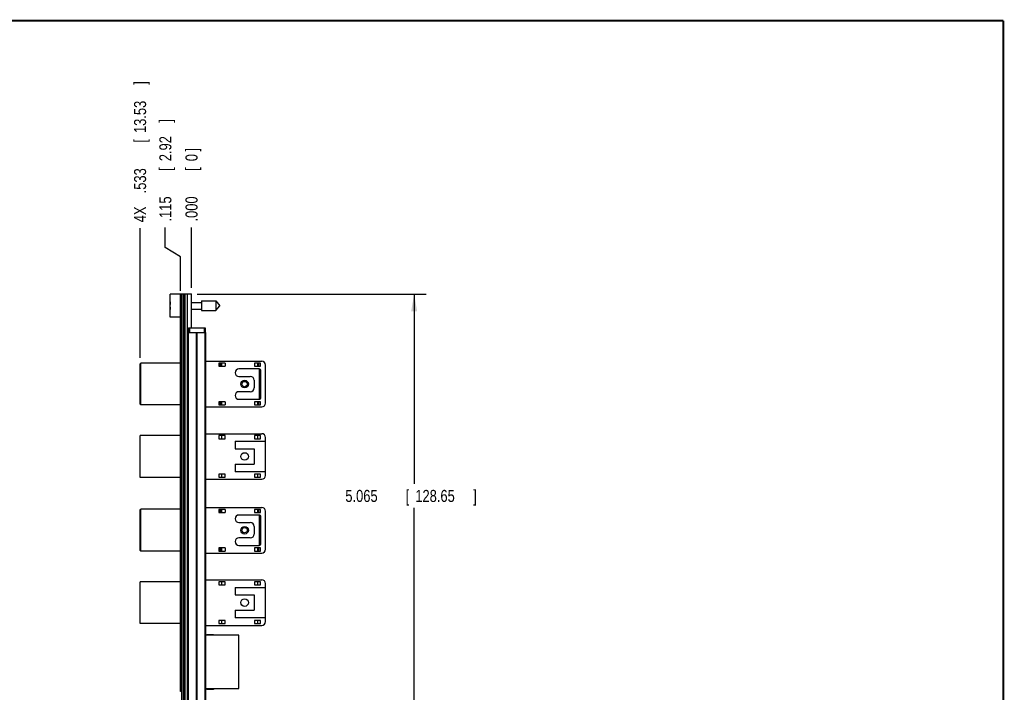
# Model space of a CAD drawing. Header units: inches. Extents: x 0.2 to 16.8, y 0.1 to 10.8.
# Tile 10 of 10: x 6.6 to 16.8, y 3.8 to 10.8. Entities that reach past the tile are written whole.
import ezdxf

# ---------------------------------------------------------------- set-up
doc = ezdxf.new("R2010")
doc.units = ezdxf.units.IN
doc.header["$LTSCALE"] = 0.935
doc.header["$MEASUREMENT"] = 0
doc.layers.get('0').update_dxf_attribs({"linetype": 'CONTINUOUS'})
doc.layers.add('DIMENSIONS', color=7, linetype='CONTINUOUS')
doc.styles.get("Standard").update_dxf_attribs({"font": 'txt', "width": 0.8})
doc.dimstyles.new('DIMSTYLE_1', dxfattribs={"dimtxt": 0.125, "dimasz": 0.18, "dimexe": 0.18, "dimexo": 0.0625, "dimgap": 0.09, "dimtad": 0, "dimtih": 1, "dimtoh": 1, "dimdec": 3, "dimzin": 4, "dimdsep": 46, "dimtxsty": 'STANDARD', "dimblk": '_FILLED', "dimblk1": '_FILLED', "dimblk2": '_FILLED', "dimcen": 0.09, "dimadec": 0, "dimazin": 0, "dimtp": 0.005, "dimtm": 0.005, "dimtfac": 1, "dimtdec": 3, "dimtofl": 0, "dimtmove": 0, "dimatfit": 3, "dimldrblk": '_FILLED', "dimfxl": 1, "dimtolj": 1, "dimtzin": 4, "dimarcsym": 0})
doc.dimstyles.new('DIMSTYLE_2', dxfattribs={"dimtxt": 0.125, "dimasz": 0.18, "dimexe": 0.18, "dimexo": 0.0625, "dimgap": 0.09, "dimtad": 0, "dimtih": 1, "dimtoh": 1, "dimdec": 3, "dimzin": 4, "dimdsep": 46, "dimtxsty": 'STANDARD', "dimblk": '_FILLED', "dimblk1": '_FILLED', "dimblk2": '_FILLED', "dimcen": 0.09, "dimadec": 0, "dimazin": 0, "dimtp": 0.005, "dimtm": 0.005, "dimtfac": 1, "dimtdec": 3, "dimtofl": 0, "dimtmove": 0, "dimatfit": 3, "dimldrblk": '_FILLED', "dimfxl": 1, "dimtolj": 1, "dimtzin": 4, "dimarcsym": 0})

# ---------------------------------------------------------------- blocks, each defined once
blk = doc.blocks.new('*D13')
at = {"layer": 'DIMENSIONS', "color": 2, "linetype": 'CONTINUOUS'}
for p, q in [((8.068, 8.407), (8.068, 8.615)), ((8.225, 8.31), (8.068, 8.407)), ((8.225, 7.959), (8.225, 8.31))]:
    blk.add_line(p, q, dxfattribs=at)
at = {"layer": 'DIMENSIONS', "color": 2, "linetype": 'CONTINUOUS', "width": 0.8}
for s, p in [(']', (8.131, 9.702)), ('2.92', (8.131, 9.302)), ('[', (8.131, 9.202)), ('.115', (8.131, 8.677))]:
    blk.add_text(s, height=0.125, rotation=90, dxfattribs=at).set_placement(p)
blk = doc.blocks.new('_FILLED')
at = {"color": 0, "linetype": 'BYBLOCK'}
blk.add_solid([(0, 0), (-1, 0.174), (-1, -0.174)], dxfattribs=at)
blk = doc.blocks.new('*D14')
at = {"layer": 'DIMENSIONS', "color": 2, "linetype": 'CONTINUOUS'}
blk.add_line((7.807, 7.264), (7.807, 8.607), dxfattribs=at)
at = {"layer": 'DIMENSIONS', "color": 2, "linetype": 'CONTINUOUS', "width": 0.8}
for s, p in [(']', (7.869, 10.094)), ('13.53', (7.869, 9.594)), ('[', (7.869, 9.494)), ('.533', (7.869, 8.969)), ('4X ', (7.869, 8.669))]:
    blk.add_text(s, height=0.125, rotation=90, dxfattribs=at).set_placement(p)
blk = doc.blocks.new('*D15')
at = {"layer": 'DIMENSIONS', "color": 2, "linetype": 'CONTINUOUS'}
blk.add_line((8.34, 7.989), (8.34, 8.615), dxfattribs=at)
at = {"layer": 'DIMENSIONS', "color": 2, "linetype": 'CONTINUOUS', "width": 0.8}
for s, p in [(']', (8.402, 9.402)), ('0', (8.402, 9.302)), ('[', (8.402, 9.202)), ('.000', (8.402, 8.677))]:
    blk.add_text(s, height=0.125, rotation=90, dxfattribs=at).set_placement(p)
blk = doc.blocks.new('*D16')
at = {"layer": 'DIMENSIONS', "color": 2, "linetype": 'CONTINUOUS'}
for p, q in [((8.397, 7.926), (10.771, 7.926)), ((10.646, 7.926), (10.646, 5.959)), ((10.646, 2.862), (10.646, 5.709)), ((8.302, 2.862), (10.771, 2.862))]:
    blk.add_line(p, q, dxfattribs=at)
at = {"layer": 'DIMENSIONS', "color": 2, "linetype": 'CONTINUOUS', "xscale": 0.18, "yscale": 0.18, "zscale": 0.18}
for p, rotation in [((10.646, 7.926), 90), ((10.646, 2.862), 270)]:
    blk.add_blockref('_FILLED', p, dxfattribs=dict(at, rotation=rotation))
at = {"layer": 'DIMENSIONS', "color": 2, "linetype": 'CONTINUOUS', "width": 0.8}
for s, p in [('5.065', (9.933, 5.771)), ('[', (10.558, 5.771)), ('128.65', (10.658, 5.771)), (']', (11.258, 5.771))]:
    blk.add_text(s, height=0.125, dxfattribs=at).set_placement(p)

msp = doc.modelspace()

# ---------------------------------------------------------------- linework, layer by layer
at = {"color": 7, "linetype": 'CONTINUOUS'}
for p, q in [((8.1196, 7.686), (8.1196, 7.923)), ((8.2396, 7.923), (8.1196, 7.923)), ((8.2246, 3.8064), (8.2246, 7.9164)), ((8.2396, 7.9164), (8.2246, 7.9164)), ((8.2396, 7.8964), (8.2246, 7.8964)), ((8.2396, 3.4835), (8.2396, 7.9265)), ((8.2396, 7.9265), (8.3396, 7.9265)), ((8.2516, 7.9265), (8.2516, 3.4835)), ((8.2576, 7.9265), (8.2576, 3.4835)), ((8.2696, 7.9265), (8.2696, 3.4835)), ((8.2988, 3.4835), (8.2988, 7.9265)), ((8.3346, 7.9265), (8.3346, 7.5765)), ((8.3396, 7.5765), (8.3396, 7.9265)), ((8.1196, 7.8181), (8.1172, 7.8181)), ((8.1172, 7.7906), (8.1196, 7.7906)), ((8.3396, 7.8394), (8.4433, 7.8394)), ((8.3396, 7.7693), (8.4433, 7.7693)), ((8.4433, 7.8536), (8.4433, 7.7552)), ((8.4433, 7.8536), (8.5914, 7.8536)), ((8.4433, 7.7552), (8.5914, 7.7552)), ((8.5914, 7.8536), (8.5914, 7.7552)), ((8.5914, 7.8536), (8.6327, 7.8044)), ((8.5914, 7.7552), (8.6327, 7.8044)), ((8.2246, 7.686), (8.1196, 7.686)), ((8.3096, 7.5765), (8.3096, 7.5265)), ((8.3096, 7.5765), (8.4796, 7.5765)), ((8.3196, 7.5765), (8.3196, 7.5265)), ((8.3396, 7.592), (8.3346, 7.592)), ((8.4696, 7.5765), (8.4696, 7.5265)), ((8.4796, 7.5765), (8.4796, 7.5265)), ((8.3006, 3.5265), (8.3006, 7.5265)), ((8.3006, 7.5265), (8.4886, 7.5265)), ((8.3095, 3.5265), (8.3095, 7.5265)), ((8.3915, 3.5265), (8.3915, 7.5265)), ((8.3977, 3.5265), (8.3977, 7.5265)), ((8.4796, 3.5265), (8.4796, 7.5265)), ((8.4886, 3.5265), (8.4886, 7.5265)), ((7.8069, 7.201), (7.8148, 7.2089)), ((7.8069, 6.7837), (7.8069, 7.201)), ((7.8148, 6.7758), (7.8148, 7.2089)), ((8.2246, 7.2089), (7.8148, 7.2089)), ((8.4886, 7.2286), (9.0668, 7.2286)), ((8.6235, 7.2081), (8.6235, 7.1766)), ((8.6864, 7.2081), (8.6235, 7.2081)), ((8.6235, 7.1766), (8.6864, 7.1766)), ((8.6313, 7.2081), (8.6313, 7.1766)), ((8.6471, 7.2081), (8.6471, 7.1766)), ((8.6549, 7.1766), (8.6549, 7.2081)), ((8.6864, 7.2081), (8.6864, 7.1766)), ((9.0392, 7.1498), (8.8305, 7.1498)), ((8.992, 7.2081), (8.992, 7.1766)), ((9.0549, 7.2081), (8.992, 7.2081)), ((8.992, 7.1766), (9.0549, 7.1766)), ((9.0235, 7.2081), (9.0235, 7.1766)), ((9.0313, 7.2081), (9.0313, 7.1766)), ((9.0392, 7.1498), (9.0392, 6.8349)), ((9.0471, 7.2081), (9.0471, 7.1766)), ((9.0549, 7.1766), (9.0549, 7.2081)), ((9.1061, 6.7955), (9.1061, 7.1892)), ((8.8305, 7.0711), (8.9487, 7.0711)), ((9.0589, 6.8545), (9.0589, 7.1301)), ((8.988, 7.0317), (8.988, 6.953)), ((8.9487, 6.9136), (8.8305, 6.9136)), ((8.8305, 6.8349), (9.0392, 6.8349)), ((7.8069, 6.7837), (7.8148, 6.7758)), ((8.2246, 6.7758), (7.8148, 6.7758)), ((8.4886, 6.7561), (9.0668, 6.7561)), ((8.6235, 6.8081), (8.6235, 6.7766)), ((8.6864, 6.8081), (8.6235, 6.8081)), ((8.6235, 6.7766), (8.6864, 6.7766)), ((8.6313, 6.7766), (8.6313, 6.8081)), ((8.6471, 6.7766), (8.6471, 6.8081)), ((8.6549, 6.7766), (8.6549, 6.8081)), ((8.6864, 6.8081), (8.6864, 6.7766)), ((8.992, 6.8081), (8.992, 6.7766)), ((9.0549, 6.8081), (8.992, 6.8081)), ((8.992, 6.7766), (9.0549, 6.7766)), ((9.0235, 6.8081), (9.0235, 6.7766)), ((9.0313, 6.8081), (9.0313, 6.7766)), ((9.0471, 6.8081), (9.0471, 6.7766)), ((9.0549, 6.7766), (9.0549, 6.8081)), ((7.8069, 6.0258), (7.8069, 6.4589)), ((8.2246, 6.4589), (7.8069, 6.4589)), ((8.4886, 6.4786), (9.0668, 6.4786)), ((8.6235, 6.4581), (8.6235, 6.4266)), ((8.6864, 6.4581), (8.6235, 6.4581)), ((8.6235, 6.4266), (8.6864, 6.4266)), ((8.6549, 6.4266), (8.6549, 6.4581)), ((8.6864, 6.4266), (8.6864, 6.4581)), ((8.992, 6.4581), (8.992, 6.4266)), ((9.0549, 6.4581), (8.992, 6.4581)), ((8.992, 6.4266), (9.0549, 6.4266)), ((9.0235, 6.4581), (9.0235, 6.4266)), ((9.0549, 6.4266), (9.0549, 6.4581)), ((9.1061, 6.0455), (9.1061, 6.4392)), ((8.7912, 6.3998), (8.7912, 6.3211)), ((8.7912, 6.3998), (9.1061, 6.3998)), ((8.7912, 6.3211), (8.988, 6.3211)), ((8.988, 6.3211), (8.988, 6.1636)), ((8.7912, 6.1636), (8.7912, 6.0849)), ((8.7912, 6.1636), (8.988, 6.1636)), ((8.2246, 6.0258), (7.8069, 6.0258)), ((8.6235, 6.0581), (8.6235, 6.0266)), ((8.6864, 6.0581), (8.6235, 6.0581)), ((8.6235, 6.0266), (8.6864, 6.0266)), ((8.6549, 6.0266), (8.6549, 6.0581)), ((8.6864, 6.0266), (8.6864, 6.0581)), ((9.1061, 6.0849), (8.7912, 6.0849)), ((8.992, 6.0581), (8.992, 6.0266)), ((9.0549, 6.0581), (8.992, 6.0581)), ((8.992, 6.0266), (9.0549, 6.0266)), ((9.0235, 6.0581), (9.0235, 6.0266)), ((9.0549, 6.0266), (9.0549, 6.0581)), ((8.4886, 6.0061), (9.0668, 6.0061)), ((8.4886, 5.7146), (9.0668, 5.7146)), ((7.8069, 5.687), (7.8148, 5.6949)), ((7.8069, 5.2697), (7.8069, 5.687)), ((7.8148, 5.2618), (7.8148, 5.6949)), ((8.2246, 5.6949), (7.8148, 5.6949)), ((8.6235, 5.6941), (8.6235, 5.6626)), ((8.6864, 5.6941), (8.6235, 5.6941)), ((8.6235, 5.6626), (8.6864, 5.6626)), ((8.6313, 5.6941), (8.6313, 5.6626)), ((8.6471, 5.6941), (8.6471, 5.6626)), ((8.6549, 5.6626), (8.6549, 5.6941)), ((8.6864, 5.6941), (8.6864, 5.6626)), ((9.0392, 5.6358), (8.8305, 5.6358)), ((8.992, 5.6941), (8.992, 5.6626)), ((9.0549, 5.6941), (8.992, 5.6941)), ((8.992, 5.6626), (9.0549, 5.6626)), ((9.0235, 5.6941), (9.0235, 5.6626)), ((9.0313, 5.6941), (9.0313, 5.6626)), ((9.0392, 5.6358), (9.0392, 5.3209)), ((9.0471, 5.6941), (9.0471, 5.6626)), ((9.0549, 5.6626), (9.0549, 5.6941)), ((9.0589, 5.3405), (9.0589, 5.6161)), ((9.1061, 5.2815), (9.1061, 5.6752)), ((8.8305, 5.5571), (8.9487, 5.5571)), ((8.988, 5.5177), (8.988, 5.439)), ((8.9487, 5.3996), (8.8305, 5.3996)), ((8.8305, 5.3209), (9.0392, 5.3209)), ((7.8069, 5.2697), (7.8148, 5.2618)), ((8.2246, 5.2618), (7.8148, 5.2618)), ((8.4886, 5.2421), (9.0668, 5.2421)), ((8.6235, 5.2941), (8.6235, 5.2626)), ((8.6864, 5.2941), (8.6235, 5.2941)), ((8.6235, 5.2626), (8.6864, 5.2626)), ((8.6313, 5.2626), (8.6313, 5.2941)), ((8.6471, 5.2626), (8.6471, 5.2941)), ((8.6549, 5.2626), (8.6549, 5.2941)), ((8.6864, 5.2941), (8.6864, 5.2626)), ((8.992, 5.2941), (8.992, 5.2626)), ((9.0549, 5.2941), (8.992, 5.2941)), ((8.992, 5.2626), (9.0549, 5.2626)), ((9.0235, 5.2941), (9.0235, 5.2626)), ((9.0313, 5.2941), (9.0313, 5.2626)), ((9.0471, 5.2941), (9.0471, 5.2626)), ((9.0549, 5.2626), (9.0549, 5.2941)), ((7.8069, 4.5118), (7.8069, 4.9449)), ((8.2246, 4.9449), (7.8069, 4.9449)), ((8.4886, 4.9646), (9.0668, 4.9646)), ((8.6235, 4.9441), (8.6235, 4.9126)), ((8.6864, 4.9441), (8.6235, 4.9441)), ((8.6235, 4.9126), (8.6864, 4.9126)), ((8.6549, 4.9126), (8.6549, 4.9441)), ((8.6864, 4.9126), (8.6864, 4.9441)), ((8.992, 4.9441), (8.992, 4.9126)), ((9.0549, 4.9441), (8.992, 4.9441)), ((8.992, 4.9126), (9.0549, 4.9126)), ((9.0235, 4.9441), (9.0235, 4.9126)), ((9.0549, 4.9126), (9.0549, 4.9441)), ((9.1061, 4.5315), (9.1061, 4.9252)), ((8.7912, 4.8858), (8.7912, 4.8071)), ((8.7912, 4.8858), (9.1061, 4.8858)), ((8.7912, 4.8071), (8.988, 4.8071)), ((8.988, 4.8071), (8.988, 4.6496)), ((8.7912, 4.6496), (8.7912, 4.5709)), ((8.7912, 4.6496), (8.988, 4.6496)), ((8.2246, 4.5118), (7.8069, 4.5118)), ((8.4886, 4.4921), (9.0668, 4.4921)), ((8.6235, 4.5441), (8.6235, 4.5126)), ((8.6864, 4.5441), (8.6235, 4.5441)), ((8.6235, 4.5126), (8.6864, 4.5126)), ((8.6549, 4.5126), (8.6549, 4.5441)), ((8.6864, 4.5126), (8.6864, 4.5441)), ((9.1061, 4.5709), (8.7912, 4.5709)), ((8.992, 4.5441), (8.992, 4.5126)), ((9.0549, 4.5441), (8.992, 4.5441)), ((8.992, 4.5126), (9.0549, 4.5126)), ((9.0235, 4.5441), (9.0235, 4.5126)), ((9.0549, 4.5126), (9.0549, 4.5441)), ((8.8286, 4.3893), (8.4886, 4.3893)), ((8.4976, 4.3893), (8.4976, 4.3993)), ((8.4976, 4.3993), (8.5676, 4.3993)), ((8.5676, 4.3993), (8.5676, 4.3893)), ((8.8286, 3.8383), (8.8286, 4.3893)), ((8.2396, 3.8264), (8.2246, 3.8264)), ((8.2396, 3.8064), (8.2246, 3.8064)), ((8.4886, 3.8383), (8.8286, 3.8383)), ((8.4976, 3.8283), (8.4976, 3.8383)), ((8.5676, 3.8283), (8.4976, 3.8283)), ((8.5676, 3.8383), (8.5676, 3.8283))]:
    msp.add_line(p, q, dxfattribs=at)
at = {"color": 7, "linetype": 'CONTINUOUS', "const_width": 0.02}
for points in [[(16.75, 10.7586), (0.25, 10.7586)], [(16.75, 0.2586), (16.75, 10.7586)]]:
    msp.add_lwpolyline(points, dxfattribs=at)
at = {"color": 7, "linetype": 'CONTINUOUS'}
for centre, radius in [((8.8896, 6.9923), 0.0394), ((8.8896, 6.9923), 0.0276), ((8.8896, 6.2423), 0.0394), ((8.8896, 5.4783), 0.0394), ((8.8896, 5.4783), 0.0276), ((8.8896, 4.7283), 0.0394)]:
    msp.add_circle(centre, radius, dxfattribs=at)
for centre, radius, start, end in [((8.4299, 7.8044), 0.313, 172.62908, 177.46732), ((8.4299, 7.8044), 0.313, 182.53268, 187.37092), ((8.8305, 7.1105), 0.0394, 90, 270), ((9.0392, 7.1301), 0.0197, 0, 90), ((9.0668, 7.1892), 0.0394, 0, 90), ((8.9487, 7.0317), 0.0394, 0, 90), ((8.9487, 6.953), 0.0394, 270, 360), ((8.8305, 6.8742), 0.0394, 90, 270), ((9.0392, 6.8545), 0.0197, 270, 360), ((9.0668, 6.7955), 0.0394, 270, 360), ((9.0668, 6.4392), 0.0394, 0, 90), ((9.0668, 6.0455), 0.0394, 270, 360), ((9.0668, 5.6752), 0.0394, 0, 90), ((8.8305, 5.5965), 0.0394, 90, 270), ((9.0392, 5.6161), 0.0197, 0, 90), ((8.9487, 5.5177), 0.0394, 0, 90), ((8.9487, 5.439), 0.0394, 270, 360), ((8.8305, 5.3602), 0.0394, 90, 270), ((9.0392, 5.3405), 0.0197, 270, 360), ((9.0668, 5.2815), 0.0394, 270, 360), ((9.0668, 4.9252), 0.0394, 0, 90), ((9.0668, 4.5315), 0.0394, 270, 360)]:
    msp.add_arc(centre, radius, start, end, dxfattribs=at)

# ---------------------------------------------------------------- dimensions: what is measured, and where the dimension line sits
at = {"layer": 'DIMENSIONS', "color": 2, "linetype": 'CONTINUOUS'}
dim = msp.add_ordinate_dim(feature_location=(7.8069, 7.2635), offset=(0, 1.3434), dtype=1, origin=(8.3396, 7.9265), text='4X <>', dimstyle='DIMSTYLE_1', dxfattribs=at)
dim.commit()
dim.dimension.update_dxf_attribs({"geometry": '*D14', "text_midpoint": (7.8069, 9.4319)})
for feature_location, offset, dtype, origin, picture, middle in [((8.2246, 7.9589), (-0.1565, 0.6556), 0, (8.3396, 7.9265), '*D13', (8.0681, 9.2395)), ((8.3395949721, 7.9889968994), (0, 0.6255479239), 1, (8.3395949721, 7.9264968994), '*D15', (8.3395949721, 9.0895448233))]:
    dim = msp.add_ordinate_dim(feature_location=feature_location, offset=offset, dtype=dtype, origin=origin, dimstyle='DIMSTYLE_1', dxfattribs=at)
    dim.commit()
    dim.dimension.update_dxf_attribs({"geometry": picture, "text_midpoint": middle})
dim = msp.add_linear_dim(base=(10.6458, 2.8616), p1=(8.3971, 7.9265), p2=(8.3021, 2.8616), angle=270, dimstyle='DIMSTYLE_2', dxfattribs=at)
dim.commit()
dim.dimension.update_dxf_attribs({"geometry": '*D16', "text_midpoint": (10.6458, 5.8335), "dimtype": 160})

doc.saveas('drawing.dxf')
